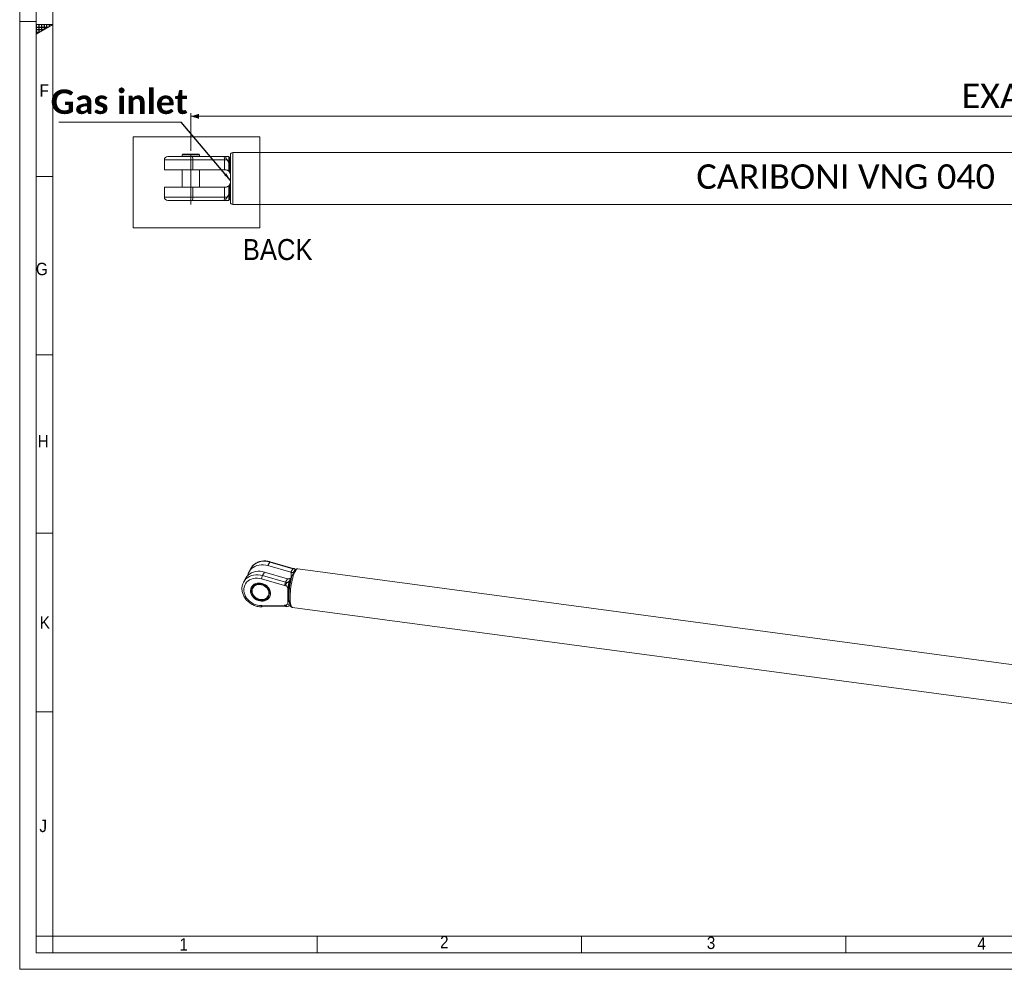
# Model space of a CAD drawing. Header units: millimetres. Extents: x 30 to 2493, y 30 to 1752.
# Tile 1 of 6: x 30 to 924, y 30 to 892. Entities that reach past the tile are written whole.
import ezdxf

# ---------------------------------------------------------------- set-up
doc = ezdxf.new("R2010")
doc.units = ezdxf.units.MM
doc.header["$LTSCALE"] = 3
doc.linetypes.add('SLD-Centro', pattern=[19.05, 15.24, -1.27, 1.27, -1.27])
doc.linetypes.add('SLD-Solido', pattern=[0])
doc.styles.add('SLDTEXTSTYLE0', font='GOTHIC.TTF', dxfattribs={"width": 0.913})
doc.styles.add('SLDTEXTSTYLE3', font='CALIBRI.TTF')
doc.styles.add('SLDTEXTSTYLE4', font='CALIBRIB.TTF')
doc.styles.add('SLDTEXTSTYLE5', font='CALIBRIZ.TTF')
doc.styles.get("Standard").update_dxf_attribs({"font": 'CALIBRIB.TTF'})
doc.dimstyles.new('SLDDIMSTYLE0', dxfattribs={"dimtxt": 22.225, "dimasz": 7.5, "dimexe": 0, "dimexo": 0.0625, "dimgap": 5.55625, "dimtad": 1, "dimrnd": 1e-09, "dimzin": 12, "dimdsep": 46, "dimtxsty": 'SLDTEXTSTYLE4', "dimsah": 1, "dimcen": 0.09, "dimadec": 0, "dimazin": 3, "dimtfac": 1, "dimtofl": 0, "dimtmove": 0, "dimatfit": 3, "dimfxl": 0, "dimfrac": 2, "dimtolj": 1, "dimtzin": 12, "dimarcsym": 0})
doc.dimstyles.new('SLDDIMSTYLE1', dxfattribs={"dimtxt": 0.18, "dimasz": 7.5, "dimexe": 0, "dimexo": 0.0625, "dimgap": 0, "dimtad": 0, "dimtih": 1, "dimtoh": 1, "dimdec": 0, "dimrnd": 1e-09, "dimzin": 0, "dimdsep": 46, "dimtxsty": 'Standard', "dimsah": 1, "dimcen": 0.09, "dimadec": 0, "dimazin": 0, "dimtfac": 7.5, "dimtdec": 0, "dimtofl": 0, "dimtmove": 0, "dimatfit": 3, "dimfxl": 0, "dimfrac": 2, "dimtolj": 1, "dimtzin": 0, "dimarcsym": 0})

# ---------------------------------------------------------------- blocks, each defined once
blk = doc.blocks.new('_D_1')
at = {"color": 7, "linetype": 'SLD-Solido', "lineweight": 0}
for p, q in [((185.38, 773.34), (185.38, 807.74)), ((185.38, 804.74), (1835.38, 804.74)), ((1835.38, 773.34), (1835.38, 807.74))]:
    blk.add_line(p, q, dxfattribs=at)
for points in [[(185.38, 804.74), (192.88, 802.49), (192.88, 806.99)], [(1835.38, 804.74), (1827.88, 806.99), (1827.88, 802.49)]]:
    blk.add_solid(points, dxfattribs=at)
at = {"color": 7, "linetype": 'SLD-Solido', "lineweight": 0, "char_height": 22.225, "attachment_point": 1, "style": 'SLDTEXTSTYLE3'}
for s, insert in [('EXAMPLE PCLC ', (885.14, 834.37)), ('1650', (1075.54, 834.37))]:
    blk.add_mtext(s, dxfattribs=dict(at, insert=insert))
blk = doc.blocks.new('SW_NOTE_3')
at = {"color": 0, "linetype": 'SLD-Solido', "lineweight": 0}
blk.add_line((-111.03, 0), (0, 0), dxfattribs=at)
at = {"color": 0, "linetype": 'Continuous', "lineweight": 0, "insert": (-56.06, 29.63), "char_height": 22.225, "attachment_point": 2, "style": 'SLDTEXTSTYLE4'}
blk.add_mtext('Gas inlet', dxfattribs=at)

msp = doc.modelspace()

# ---------------------------------------------------------------- hatches: boundary and pattern name
at = {"linetype": 'Continuous'}
h = msp.add_hatch(dxfattribs=at)
h.set_pattern_fill('NET', color=8, scale=0.75, style=0)
h.paths.add_polyline_path([(45, 888), (45, 879.34), (60, 888)], flags=0)

# ---------------------------------------------------------------- linework, layer by layer
at = {"color": 7, "linetype": 'SLD-Solido', "lineweight": 0}
for p, q in [((30, 1752), (30, 30)), ((45, 1737), (45, 45)), ((60, 888), (45, 888)), ((45, 879.34), (60, 888)), ((45, 888), (45, 879.34)), ((133.141, 786.22), (248.138, 786.22)), ((133.141, 703.422), (133.141, 786.22)), ((248.138, 703.422), (248.138, 786.22)), ((60, 750), (45, 750)), ((133.141, 703.422), (248.138, 703.422)), ((45, 588), (60, 588)), ((45, 426), (60, 426)), ((45, 264), (60, 264)), ((60, 60), (45, 60)), ((60, 45), (60, 60)), ((300, 45), (300, 60)), ((540, 45), (540, 60)), ((780, 45), (780, 60)), ((45, 45), (2478, 45)), ((30, 30), (2493, 30))]:
    msp.add_line(p, q, dxfattribs=at)
at = {"color": 7, "linetype": 'SLD-Solido', "lineweight": 15}
for p, q in [((60, 1722), (60, 60)), ((177.934, 770.338), (177.434, 769.838)), ((177.434, 769.838), (177.434, 768.338)), ((193.334, 769.838), (177.434, 769.838)), ((177.934, 770.338), (192.834, 770.338)), ((193.334, 769.838), (192.834, 770.338)), ((193.334, 768.338), (193.334, 769.838)), ((221.384, 748.238), (221.384, 769.738)), ((1282.188, 771.738), (223.384, 771.738)), ((223.384, 771.738), (223.384, 748.238)), ((161.384, 765.238), (161.384, 756.238)), ((187.208, 765.238), (161.384, 765.238)), ((164.384, 768.238), (186.686, 768.238)), ((193.334, 768.338), (177.434, 768.338)), ((178.084, 768.338), (178.084, 768.238)), ((186.686, 768.238), (215.444, 768.238)), ((187.208, 756.238), (187.208, 765.238)), ((215.965, 765.238), (187.208, 765.238)), ((192.684, 768.238), (192.684, 768.338)), ((215.444, 768.238), (217.798, 768.238)), ((215.965, 756.238), (215.965, 765.238)), ((218.246, 765.238), (215.965, 765.238)), ((219.834, 768.238), (219.834, 762.648)), ((220.834, 767.238), (219.834, 767.238)), ((219.834, 762.648), (219.834, 755.604)), ((221.384, 767.788), (220.834, 767.238)), ((220.834, 767.238), (220.834, 753.517)), ((187.208, 756.238), (161.384, 756.238)), ((177.384, 756.238), (177.384, 740.238)), ((215.965, 756.238), (187.208, 756.238)), ((193.384, 740.238), (193.384, 756.238)), ((216.384, 756.238), (215.965, 756.238)), ((219.834, 755.604), (220.445, 754.155)), ((220.445, 742.32), (219.834, 740.871)), ((220.834, 742.958), (220.834, 729.238)), ((221.384, 726.738), (221.384, 748.238)), ((223.384, 748.238), (223.384, 724.738)), ((161.384, 740.238), (161.384, 731.238)), ((161.384, 740.238), (187.208, 740.238)), ((187.208, 731.238), (187.208, 740.238)), ((187.208, 740.238), (215.965, 740.238)), ((215.965, 731.238), (215.965, 740.238)), ((215.965, 740.238), (216.384, 740.238)), ((219.834, 733.828), (218.246, 731.238)), ((219.834, 740.871), (219.834, 733.828)), ((219.834, 733.828), (219.834, 728.238)), ((161.384, 731.238), (187.208, 731.238)), ((186.686, 728.238), (164.384, 728.238)), ((215.444, 728.238), (186.686, 728.238)), ((187.208, 731.238), (215.965, 731.238)), ((217.798, 728.238), (215.444, 728.238)), ((215.965, 731.238), (218.246, 731.238)), ((217.798, 728.238), (219.834, 728.238)), ((219.834, 729.238), (220.834, 729.238)), ((220.834, 729.238), (221.384, 728.688)), ((223.384, 724.738), (1282.188, 724.738)), ((239.85, 394.008), (238.103, 390.748)), ((239.989, 394.259), (239.85, 394.008)), ((255.417, 396.655), (257.164, 399.915)), ((276.25, 390.567), (255.417, 396.655)), ((277.997, 393.827), (257.164, 399.915)), ((278.25, 394.119), (257.417, 400.206)), ((276.25, 390.567), (277.997, 393.827)), ((1049.195, 290.913), (282.412, 393.643)), ((234.998, 384.952), (233.25, 381.692)), ((270.437, 378.557), (249.604, 384.644)), ((250.564, 387.599), (252.311, 390.859)), ((250.564, 387.599), (271.397, 381.512)), ((252.311, 390.859), (273.144, 384.772)), ((271.397, 381.512), (273.144, 384.772)), ((276.07, 385.226), (274.703, 382.674)), ((276.793, 386.043), (276.07, 385.226)), ((276.553, 385.803), (276.553, 390.49)), ((280.297, 393.114), (280.075, 392.7)), ((280.362, 393.052), (280.219, 393.195)), ((280.362, 393.052), (280.297, 393.114)), ((233.25, 381.692), (233.314, 381.809)), ((241.68, 377.058), (241.486, 376.695)), ((272.142, 378.287), (273.617, 376.22)), ((274.703, 382.674), (273.049, 381.373)), ((273.617, 362.327), (273.617, 376.22)), ((256.029, 368.902), (256.223, 369.264)), ((249.604, 360.338), (270.437, 360.843)), ((250.241, 359.175), (271.074, 359.681)), ((274.703, 359.923), (273.049, 359.656)), ((275.33, 361.094), (274.703, 359.923)), ((277.731, 358.705), (1044.514, 255.975)), ((60, 60), (2463, 60))]:
    msp.add_line(p, q, dxfattribs=at)
at = {"color": 7, "linetype": 'SLD-Centro', "lineweight": 0}
msp.add_line((30, 891), (45, 891), dxfattribs=at)
at = {"color": 7, "linetype": 'SLD-Centro', "lineweight": 15}
msp.add_line((185.384, 770.338), (185.384, 722.158), dxfattribs=at)
at = {"color": 7, "linetype": 'SLD-Solido', "lineweight": 15, "flags": 128}
for points in [[(255.417, 396.655), (253.37, 397.132), (251.311, 397.372), (249.274, 397.372), (247.294, 397.13), (245.403, 396.653), (243.633, 395.946), (242.014, 395.023), (240.572, 393.898), (239.331, 392.591), (238.313, 391.122), (237.534, 389.517), (237.008, 387.803), (236.969, 387.625)], [(257.164, 399.915), (255.117, 400.392), (253.058, 400.632), (251.021, 400.632), (249.041, 400.39), (247.15, 399.913), (245.38, 399.206), (243.761, 398.283), (242.319, 397.158), (241.078, 395.851), (240.06, 394.382), (239.989, 394.259)], [(282.412, 393.643), (282.23, 393.648), (281.719, 393.482), (281.184, 393.053), (280.632, 392.368), (280.071, 391.437)], [(233.314, 381.809), (233.46, 382.067), (234.478, 383.535), (235.719, 384.842), (237.161, 385.967), (238.78, 386.891), (240.55, 387.597), (242.441, 388.075), (244.422, 388.316), (246.458, 388.316), (248.517, 388.076), (250.564, 387.599)], [(249.604, 384.644), (247.694, 385.08), (245.774, 385.278), (243.883, 385.232), (242.056, 384.945), (240.33, 384.422), (238.738, 383.672), (237.311, 382.711), (236.076, 381.558), (235.058, 380.234), (234.277, 378.766), (233.748, 377.181), (233.481, 375.512), (233.481, 373.79), (233.748, 372.049), (234.277, 370.323), (235.058, 368.646), (236.076, 367.049), (237.311, 365.565), (238.738, 364.222), (240.33, 363.045), (242.056, 362.06), (243.883, 361.283), (245.774, 360.731), (247.694, 360.414), (249.604, 360.338)], [(234.998, 384.952), (235.207, 385.327), (236.225, 386.795), (237.466, 388.102), (238.908, 389.227), (240.527, 390.151), (242.297, 390.857), (244.188, 391.335), (246.169, 391.576), (248.205, 391.576), (250.264, 391.336), (252.311, 390.859)], [(276.07, 385.226), (275.616, 383.613), (275.198, 381.865), (274.823, 380.015), (274.5, 378.099), (274.233, 376.153), (274.029, 374.214), (273.89, 372.319), (273.82, 370.503), (273.82, 368.802), (273.89, 367.247), (274.029, 365.869), (274.233, 364.693), (274.5, 363.742), (274.786, 363.097)], [(280.071, 391.437), (279.511, 390.276), (278.959, 388.9), (278.424, 387.332), (277.913, 385.594), (277.436, 383.714), (276.998, 381.719), (276.607, 379.64), (276.269, 377.509), (275.988, 375.358), (275.769, 373.218), (275.615, 371.124), (275.529, 369.106), (275.512, 367.196), (275.564, 365.421), (275.684, 363.809), (275.871, 362.385), (276.121, 361.17), (276.431, 360.182), (276.797, 359.437), (277.212, 358.946), (277.67, 358.715), (277.731, 358.705)], [(248.66, 380.736), (247.13, 380.825), (245.644, 380.677), (244.244, 380.297), (242.971, 379.697), (241.863, 378.892), (240.949, 377.907), (240.258, 376.77), (239.808, 375.514), (239.613, 374.174), (239.678, 372.79), (240.002, 371.4), (240.574, 370.046), (241.38, 368.765), (242.394, 367.595), (243.589, 366.57), (244.93, 365.719), (246.379, 365.066), (247.892, 364.631), (249.428, 364.425), (250.942, 364.455), (252.39, 364.72), (253.731, 365.211), (254.926, 365.916), (255.941, 366.814), (256.746, 367.879), (257.319, 369.08), (257.643, 370.383), (257.708, 371.75), (257.513, 373.142), (257.063, 374.519), (256.371, 375.841), (255.458, 377.071), (254.349, 378.172), (253.077, 379.114), (251.677, 379.869), (250.191, 380.415), (248.66, 380.736)], [(240.549, 377.314), (240.549, 377.314), (240.099, 376.057), (239.904, 374.718), (239.969, 373.333), (240.293, 371.943), (240.866, 370.589), (241.671, 369.308), (242.686, 368.139), (243.881, 367.114), (245.222, 366.262), (246.67, 365.61), (248.184, 365.174), (249.719, 364.968), (251.233, 364.998), (252.681, 365.263), (254.022, 365.755), (255.217, 366.46), (256.232, 367.358), (257.037, 368.422), (257.063, 368.464)], [(256.726, 371.731), (256.598, 370.472), (256.218, 369.289), (255.598, 368.218), (254.759, 367.294), (253.726, 366.547), (252.534, 366.001), (251.22, 365.674), (249.827, 365.575), (248.4, 365.709), (246.984, 366.071), (245.625, 366.648), (244.367, 367.424), (243.25, 368.372), (242.31, 369.463), (241.578, 370.661), (241.076, 371.927), (240.821, 373.221), (240.821, 374.502), (241.076, 375.729), (241.578, 376.86), (242.31, 377.862), (243.25, 378.701), (244.367, 379.35), (245.625, 379.788), (246.984, 380.002), (248.4, 379.984), (249.827, 379.735), (251.22, 379.264), (252.534, 378.584), (253.726, 377.719), (254.759, 376.695), (255.598, 375.547), (256.218, 374.31), (256.598, 373.024), (256.726, 371.731)], [(256.267, 371.598), (256.137, 372.869), (255.753, 374.131), (255.128, 375.341), (254.282, 376.459), (253.244, 377.446), (252.051, 378.268), (250.742, 378.898), (249.362, 379.314), (247.958, 379.502), (246.579, 379.456), (245.27, 379.177), (244.076, 378.674), (243.039, 377.965), (242.193, 377.074), (241.567, 376.031), (241.183, 374.872), (241.054, 373.637), (241.183, 372.366), (241.567, 371.104), (242.193, 369.894), (243.039, 368.776), (244.076, 367.789), (245.27, 366.967), (246.579, 366.337), (247.958, 365.921), (249.362, 365.733), (250.742, 365.779), (252.051, 366.058), (253.244, 366.561), (254.282, 367.27), (255.128, 368.161), (255.753, 369.204), (256.137, 370.363), (256.267, 371.598)], [(256.223, 369.264), (256.633, 370.231), (256.888, 371.457), (256.888, 372.738), (256.633, 374.032), (256.131, 375.299), (255.398, 376.497), (254.458, 377.587), (253.342, 378.535), (252.083, 379.311), (250.725, 379.889), (249.309, 380.25), (247.882, 380.384), (246.489, 380.286), (245.175, 379.958), (243.983, 379.412), (242.95, 378.666), (242.111, 377.742), (241.68, 377.058)], [(250.241, 359.175), (250.177, 359.183), (250.041, 359.264), (249.912, 359.427), (249.793, 359.667), (249.689, 359.975), (249.604, 360.338)], [(271.071, 359.681), (271.01, 359.689), (270.875, 359.769), (270.745, 359.932), (270.626, 360.172), (270.522, 360.48), (270.437, 360.843)]]:
    msp.add_lwpolyline(points, dxfattribs=at)
at = {"color": 7, "linetype": 'SLD-Solido', "lineweight": 15}
for centre, radius, start, end in [((223.384, 769.738), 2, 90, 180), ((164.384, 765.238), 3, 90, 180), ((182.502, 765.965), 4.762, 351.21408, 28.505764), ((211.258, 765.965), 4.764, 351.218345, 28.497078), ((164.384, 731.238), 3, 180, 270), ((182.502, 730.51), 4.762, 331.494236, 8.78592), ((211.258, 730.51), 4.764, 331.502922, 8.781655), ((223.384, 726.738), 2, 180, 270), ((257.576, 399.812), 0.425, 111.956407, 166.032035), ((278.409, 393.725), 0.425, 111.956407, 166.032035), ((279.154, 397.709), 4.05, 253.392627, 277.014165), ((262.29, 382.156), 12.928, 155.099282, 168.903009), ((274.356, 388.917), 4.319, 253.704243, 257.858775), ((277.462, 394.713), 4.319, 253.704243, 257.858775), ((283.123, 376.068), 12.928, 155.099282, 168.903009), ((272.326, 384.975), 6.69, 253.599038, 268.428633), ((272.555, 385.393), 4.05, 253.392627, 277.014165), ((345.844, 367.395), 72.764, 167.878418, 173.033389), ((270.579, 354.28), 6.565, 76.223966, 91.242692), ((278.305, 362.996), 4.735, 188.119495, 220.464296)]:
    msp.add_arc(centre, radius, start, end, dxfattribs=at)
for points, knots in [([(217.798, 768.238), (217.635, 768.22), (217.308, 768.185), (217.047, 767.871), (217.035, 767.393), (217.257, 766.735), (217.685, 766.001), (218.077, 765.467), (218.246, 765.238)], [0, 0, 0, 0, 0.1653957, 0.3318893, 0.4779214, 0.607358, 0.831087, 1, 1, 1, 1]), ([(219.834, 768.238), (219.29, 768.238), (218.633, 768.238), (217.92, 768.238), (217.798, 768.238)], [0, 0, 0, 0, 0.8291571, 1, 1, 1, 1]), ([(218.246, 765.238), (218.695, 764.595), (219.284, 763.753), (219.729, 762.859), (219.834, 762.648)], [0, 0, 0, 0, 0.7634, 1, 1, 1, 1]), ([(220.445, 754.155), (220.252, 754.395), (219.769, 754.997), (218.759, 755.706), (217.523, 756.167), (216.733, 756.216), (216.384, 756.238)], [0, 0, 0, 0, 0.2122322, 0.5332089, 0.7939002, 1, 1, 1, 1]), ([(220.445, 754.155), (220.558, 753.987), (220.697, 753.78), (220.812, 753.559), (220.834, 753.517)], [0, 0, 0, 0, 0.8114791, 1, 1, 1, 1]), ([(220.834, 753.517), (220.978, 753.194), (221.254, 752.569), (221.379, 751.731), (221.384, 751.29), (221.384, 751.238)], [0, 0, 0, 0, 0.4866724, 0.9390343, 1, 1, 1, 1]), ([(216.384, 740.238), (216.822, 740.271), (217.695, 740.339), (219.004, 740.905), (219.895, 741.61), (220.324, 742.164), (220.445, 742.32)], [0, 0, 0, 0, 0.2577347, 0.5144938, 0.8630366, 1, 1, 1, 1]), ([(220.834, 742.958), (220.811, 742.913), (220.695, 742.692), (220.556, 742.485), (220.445, 742.32)], [0, 0, 0, 0, 0.20190578, 1, 1, 1, 1]), ([(221.384, 745.238), (221.373, 744.992), (221.343, 744.342), (221.125, 743.572), (220.907, 743.112), (220.834, 742.958)], [0, 0, 0, 0, 0.2873073, 0.7613557, 1, 1, 1, 1]), ([(218.246, 731.238), (217.889, 730.742), (217.389, 730.047), (217.054, 729.178), (217.029, 728.703), (217.207, 728.393), (217.483, 728.255), (217.71, 728.243), (217.798, 728.238)], [0, 0, 0, 0, 0.3572496, 0.5004411, 0.644678, 0.7753769, 0.9129123, 1, 1, 1, 1]), ([(257.417, 400.206), (257.068, 400.301), (256.085, 400.57), (254.439, 400.851), (252.503, 400.978), (250.59, 400.885), (248.732, 400.578), (246.956, 400.058), (245.288, 399.334), (243.757, 398.416), (242.38, 397.323), (241.198, 396.06), (240.407, 395.03), (240.083, 394.392), (240.017, 394.263)], [0, 0, 0, 0, 0.0513149, 0.1446532, 0.2380604, 0.3314195, 0.4246599, 0.5176905, 0.6104091, 0.7027196, 0.7945566, 0.8859088, 0.9768326, 1, 1, 1, 1]), ([(279.264, 393.964), (279.096, 393.969), (278.764, 393.979), (278.42, 394.072), (278.25, 394.119)], [0, 0, 0, 0, 0.5060905, 1, 1, 1, 1]), ([(282.459, 393.631), (282.447, 393.634), (282.2, 393.709), (281.673, 393.646), (280.999, 393.433), (280.391, 393.037), (279.805, 392.469), (279.258, 391.748), (278.909, 391.129), (278.749, 390.847)], [0, 0, 0, 0, 0.0070955, 0.1500294, 0.2897652, 0.4386371, 0.6122435, 0.8230971, 1, 1, 1, 1]), ([(279.263, 393.928), (279.31, 393.914), (279.401, 393.888), (279.569, 393.753), (279.649, 393.688)], [0, 0, 0, 0, 0.5230028, 1, 1, 1, 1]), ([(279.649, 393.688), (279.85, 393.524), (280.113, 393.308), (280.262, 393.151), (280.297, 393.114)], [0, 0, 0, 0, 0.7634051, 1, 1, 1, 1]), ([(273.447, 384.695), (273.771, 384.661), (274.416, 384.594), (275.475, 384.95), (276.257, 385.487), (276.675, 385.92), (276.793, 386.043)], [0, 0, 0, 0, 0.2577269, 0.5145013, 0.8630307, 1, 1, 1, 1]), ([(278.749, 390.847), (278.651, 390.656), (278.355, 390.085), (277.885, 388.998), (277.35, 387.538), (276.851, 385.941), (276.387, 384.225), (275.962, 382.409), (275.579, 380.515), (275.243, 378.566), (274.958, 376.588), (274.728, 374.607), (274.555, 372.65), (274.442, 370.743), (274.39, 368.91), (274.403, 367.174), (274.48, 365.555), (274.623, 364.07), (274.837, 362.73), (275.131, 361.535), (275.505, 360.551), (275.958, 359.786), (276.486, 359.231), (277.074, 358.846), (277.517, 358.759), (277.718, 358.719)], [0, 0, 0, 0, 0.0244701, 0.0732471, 0.1209189, 0.1678109, 0.2142439, 0.2603972, 0.3063779, 0.3522559, 0.398081, 0.4438935, 0.4897231, 0.535604, 0.581582, 0.6277176, 0.6740989, 0.7208652, 0.7682525, 0.8166852, 0.8669306, 0.9093902, 0.9436019, 0.9743555, 1, 1, 1, 1]), ([(278.466, 390.288), (278.345, 390.283), (278.046, 390.272), (277.36, 390.335), (276.8, 390.443), (276.553, 390.49)], [0, 0, 0, 0, 0.27393546, 0.67942745, 1, 1, 1, 1]), ([(233.341, 381.802), (233.163, 381.48), (232.709, 380.662), (232.222, 379.229), (231.864, 377.55), (231.742, 375.817), (231.847, 374.058), (232.18, 372.296), (232.738, 370.556), (233.513, 368.861), (234.495, 367.238), (235.67, 365.708), (237.02, 364.295), (238.527, 363.02), (240.169, 361.901), (241.922, 360.955), (243.762, 360.195), (245.662, 359.633), (247.595, 359.28), (249.127, 359.163), (250.004, 359.173), (250.241, 359.175)], [0, 0, 0, 0, 0.0353374, 0.08976648, 0.14418937, 0.19871399, 0.25342561, 0.30837528, 0.36357747, 0.41901595, 0.474655, 0.53045158, 0.58636497, 0.64236241, 0.69842083, 0.75452574, 0.81066842, 0.86684017, 0.92303105, 0.97922388, 1, 1, 1, 1]), ([(273.049, 381.373), (272.694, 381.138), (272.197, 380.808), (271.786, 380.108), (271.676, 379.572), (271.744, 379.034), (271.917, 378.607), (272.08, 378.376), (272.142, 378.287)], [0, 0, 0, 0, 0.3572572, 0.5004482, 0.6446845, 0.7753832, 0.9129149, 1, 1, 1, 1]), ([(271.074, 359.681), (271.201, 359.682), (271.513, 359.684), (271.842, 359.614), (272.037, 359.572)], [0, 0, 0, 0, 0.4085326, 1, 1, 1, 1]), ([(272.142, 360.656), (272.028, 360.525), (271.798, 360.262), (271.669, 359.916), (271.754, 359.69), (272.042, 359.563), (272.494, 359.562), (272.882, 359.628), (273.049, 359.656)], [0, 0, 0, 0, 0.165388, 0.3318838, 0.477916, 0.6073549, 0.8310802, 1, 1, 1, 1]), ([(273.617, 362.327), (273.223, 361.855), (272.747, 361.286), (272.231, 360.748), (272.142, 360.656)], [0, 0, 0, 0, 0.82915605, 1, 1, 1, 1])]:
    msp.add_open_spline(points, degree=3, knots=knots, dxfattribs=at)

# ---------------------------------------------------------------- block references
at = {"color": 7, "linetype": 'Continuous', "lineweight": 0}
msp.add_blockref('SW_NOTE_3', (176.509, 799.498), dxfattribs=at)

# ---------------------------------------------------------------- texts
at = {"color": 7, "linetype": 'Continuous', "lineweight": 0, "attachment_point": 1}
for s, insert, char_height, style in [('F', (48.057, 833.885), 11.286, 'SLDTEXTSTYLE0'), ('CARIBONI VNG 040', (644.401, 761.117), 22.225, 'SLDTEXTSTYLE5'), ('G', (44.747, 671.728), 11.286, 'SLDTEXTSTYLE0'), ('H', (46.402, 515.249), 11.286, 'SLDTEXTSTYLE0'), ('K', (48.291, 350.658), 11.286, 'SLDTEXTSTYLE0'), ('J', (47.893, 165.912), 11.286, 'SLDTEXTSTYLE0'), ('1', (175.03, 58.24), 11.286, 'SLDTEXTSTYLE0'), ('2', (411.701, 60.355), 11.286, 'SLDTEXTSTYLE0'), ('3', (653.908, 59.684), 11.286, 'SLDTEXTSTYLE0'), ('4', (899.645, 59.07), 11.286, 'SLDTEXTSTYLE0')]:
    msp.add_mtext(s, dxfattribs=dict(at, insert=insert, char_height=char_height, style=style))
at = {"color": 7, "linetype": 'SLD-Solido', "lineweight": 0, "insert": (232.573, 693.271), "char_height": 19.05, "attachment_point": 1, "style": 'SLDTEXTSTYLE0'}
msp.add_mtext('BACK', dxfattribs=at)

# ---------------------------------------------------------------- dimensions: what is measured, and where the dimension line sits
at = {"color": 7, "linetype": 'SLD-Solido', "lineweight": 0}
dim = msp.add_linear_dim(base=(1835.384, 804.738), p1=(185.384, 770.338), p2=(1835.384, 770.338), text='EXAMPLE PCLC <>', dimstyle='SLDDIMSTYLE0', dxfattribs=at)
dim.commit()
dim.dimension.update_dxf_attribs({"geometry": '_D_1', "text_midpoint": (1010.384, 804.738), "dimtype": 160})

# ---------------------------------------------------------------- leaders
at = {"color": 7, "linetype": 'Continuous', "lineweight": 0}
msp.add_leader([(221.384, 746.511), (176.509, 799.498)], dimstyle='SLDDIMSTYLE1', dxfattribs=at)

doc.saveas('drawing.dxf')
